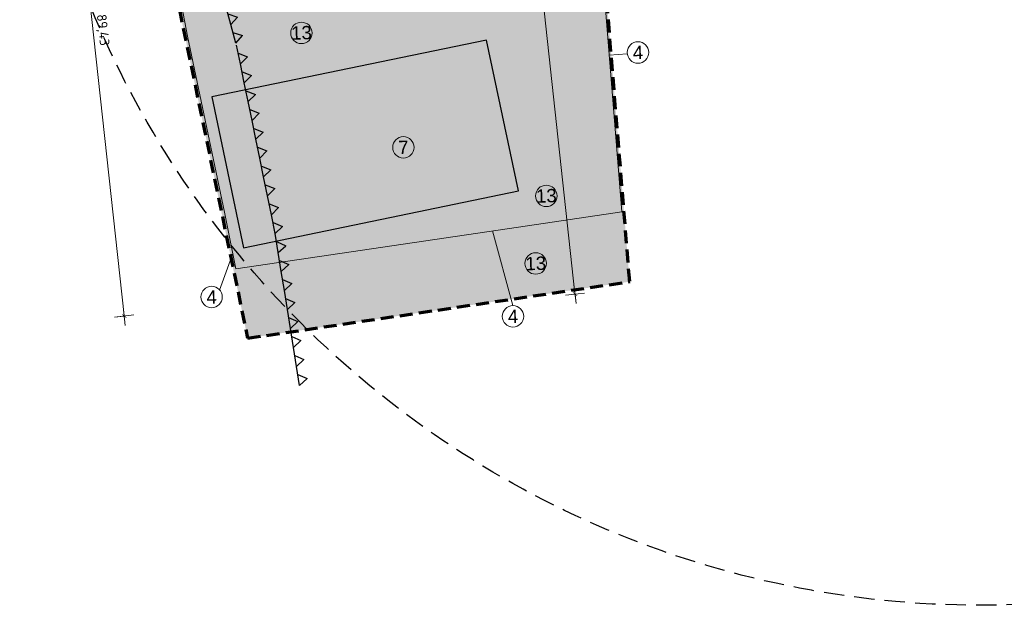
# Model space of a CAD drawing. Header units: metres. Extents: x 6550909 to 6577657, y 5511172 to 5547994.
# Tile 1 of 6: x 6550911 to 6551064, y 5511202 to 5511293. Entities that reach past the tile are written whole.
import ezdxf

# ---------------------------------------------------------------- set-up
doc = ezdxf.new("R2010")
doc.units = ezdxf.units.M
doc.linetypes.add('HIDDEN', pattern=[9.525, 6.35, -3.175])
doc.linetypes.add('LTYPE_13', pattern=[100, 67, -33])
doc.layers.get('0').update_dxf_attribs({"lineweight": 0})
doc.layers.get('Defpoints').update_dxf_attribs({"color": 73})
doc.layers.add('___AZ_GRANICA TERENU', color=7, linetype='Continuous', lineweight=40, true_color=0x4f830c)
doc.layers.add('___AZ_ZIELEŃ', color=7, linetype='Continuous', lineweight=9, true_color=0x74a53b)
for name, color, linetype, lineweight in [('___AZ_NUMERY', 7, 'Continuous', 15), ('___AZ_OPISY', 7, 'Continuous', 15), ('___AZ_WYMIAR', 9, 'Continuous', 15)]:
    doc.layers.add(name, color=color, linetype=linetype, lineweight=lineweight)
doc.layers.add('hydrant (punkt)', color=7, linetype='Continuous')
doc.styles.add('1', font='isocpeur.ttf')
doc.styles.add('PROSTY', font='arial.ttf', dxfattribs={"height": 15})
doc.linetypes.add('OGRODZENIE2', pattern='A,6.35,-2.54,[132,ltypeshp.shx,S=2.54,R=0,X=-2.54,Y=0],-2.54,25.4', length=36.83)
doc.dimstyles.new('WYMIAR ZAG', dxfattribs={"dimtxt": 1.5, "dimasz": 0.1, "dimexe": 0.1, "dimexo": 0.02, "dimgap": 0.5, "dimtad": 1, "dimrnd": 0.01, "dimtxsty": '1', "dimblk": 'znacznik_100', "dimcen": 0.2, "dimse1": 1, "dimse2": 1, "dimclrd": 256, "dimclrt": 7, "dimadec": 8, "dimazin": 0, "dimtfac": 1, "dimtix": 1, "dimtmove": 1, "dimatfit": 3, "dimfxl": 1, "dimfxlon": 1, "dimlwd": -1, "dimarcsym": 0})

# ---------------------------------------------------------------- blocks, each defined once
blk = doc.blocks.new('*U21')
at = {"layer": '___AZ_NUMERY', "lineweight": 30}
for points in [[(-1.74, 0.66), (1.26, 0.66)], [(-1.74, 0.66), (-0.87, -0.66)], [(0, 0.66), (-0.87, -0.66)]]:
    blk.add_lwpolyline(points, dxfattribs=at)
blk = doc.blocks.new('*U22')
at = {"layer": '___AZ_NUMERY', "color": 0, "linetype": 'ByBlock', "lineweight": -2, "transparency": 16777216}
for p in [(0, 0), (3, 0), (6, 0), (9, 0), (12, 0), (15, 0), (18, 0), (21, 0)]:
    blk.add_blockref('*U21', p, dxfattribs=at)
blk = doc.blocks.new('*U23')
at = {"layer": '___AZ_NUMERY', "lineweight": 30}
for points in [[(-1.74, 0.66), (1.26, 0.66)], [(-1.74, 0.66), (-0.87, -0.66)], [(0, 0.66), (-0.87, -0.66)]]:
    blk.add_lwpolyline(points, dxfattribs=at)
blk = doc.blocks.new('*U24')
at = {"layer": '___AZ_NUMERY', "color": 0, "linetype": 'ByBlock', "lineweight": -2, "transparency": 16777216}
for p in [(0, 0), (3, 0), (6, 0), (9, 0), (12, 0), (15, 0), (18, 0), (21, 0), (24, 0), (27, 0)]:
    blk.add_blockref('*U23', p, dxfattribs=at)
blk = doc.blocks.new('*U25')
at = {"layer": '___AZ_NUMERY', "lineweight": 30}
for points in [[(-1.74, 0.66), (1.26, 0.66)], [(-1.74, 0.66), (-0.87, -0.66)], [(0, 0.66), (-0.87, -0.66)]]:
    blk.add_lwpolyline(points, dxfattribs=at)
blk = doc.blocks.new('*U26')
at = {"layer": '___AZ_NUMERY', "color": 0, "linetype": 'ByBlock', "lineweight": -2, "transparency": 16777216}
for p in [(0, 0), (3, 0), (6, 0), (9, 0), (12, 0), (15, 0), (18, 0), (21, 0), (24, 0), (27, 0), (30, 0), (33, 0), (36, 0), (39, 0)]:
    blk.add_blockref('*U25', p, dxfattribs=at)
blk = doc.blocks.new('znacznik_100')
blk.add_lwpolyline([(-15, 0), (15, 0), (0, 0), (0, -15), (0, 15)])
at = {"const_width": 0.9}
blk.add_lwpolyline([(-3, -3), (3, 3)], dxfattribs=at)
blk = doc.blocks.new('*D35')
at = {"layer": '___AZ_WYMIAR', "transparency": 16777216}
blk.add_line((6550917.25, 5511335.68), (6550926.9, 5511246.98), dxfattribs=at)
at = {"layer": 'Defpoints', "color": 0, "transparency": 16777216}
for p in [(6550935.35, 5511337.75), (6550945.03, 5511248.85), (6550926.92, 5511246.88)]:
    blk.add_point(p, dxfattribs=at)
at = {"layer": '___AZ_WYMIAR', "transparency": 16777216, "xscale": 0.1, "yscale": 0.1, "zscale": 0.1}
for p, rotation in [((6550917.24, 5511335.78), 96.21384031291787), ((6550926.92, 5511246.88), 276.2138403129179)]:
    blk.add_blockref('znacznik_100', p, dxfattribs=dict(at, rotation=rotation))
at = {"layer": '___AZ_WYMIAR', "color": 7, "transparency": 16777216, "insert": (6550923.47, 5511291.48), "char_height": 1.5, "attachment_point": 5, "rotation": 276.2138, "style": '1'}
blk.add_mtext('89,43', dxfattribs=at)
blk = doc.blocks.new('*D43')
at = {"layer": '___AZ_WYMIAR', "transparency": 16777216}
blk.add_line((6550987.09, 5511343.28), (6550997.2, 5511250.4), dxfattribs=at)
at = {"layer": 'Defpoints', "color": 0, "transparency": 16777216}
for p in [(6550947.8, 5511339.11), (6550997.21, 5511250.3), (6550980.01, 5511248.43)]:
    blk.add_point(p, dxfattribs=at)
at = {"layer": '___AZ_WYMIAR', "transparency": 16777216, "xscale": 0.1, "yscale": 0.1, "zscale": 0.1}
for p, rotation in [((6550987.08, 5511343.38), 96.21384032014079), ((6550997.21, 5511250.3), 276.2138403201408)]:
    blk.add_blockref('znacznik_100', p, dxfattribs=dict(at, rotation=rotation))
at = {"layer": '___AZ_WYMIAR', "color": 7, "transparency": 16777216, "insert": (6550993.54, 5511297), "char_height": 1.5, "attachment_point": 5, "rotation": 276.2138, "style": '1'}
blk.add_mtext('93,63', dxfattribs=at)

msp = doc.modelspace()

# ---------------------------------------------------------------- hatches: boundary and pattern name
at = {"layer": '___AZ_ZIELEŃ'}
h = msp.add_hatch(dxfattribs=at)
h.set_pattern_fill('GRASS', color=256, scale=0.02, angle=358)
h.set_pattern_definition([(88, (0, 0), (-0.34645516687, 0.371527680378), [0.09525, -0.6231704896]), (43, (0, 0), (-0.346455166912, 0.371527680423), [0.09525, -0.41275]), (133, (0, 0), (-0.371527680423, -0.346455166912), [0.09525, -0.41275])])
h.paths.add_polyline_path([(6550973.103, 5511344.992), (6550971.59, 5511346.71), (6550970.65, 5511348.35), (6550969.202, 5511358.669), (6550967.92, 5511358.485), (6550968.299, 5511355.092), (6550968.33, 5511354.24), (6550968.719, 5511351.336), (6550963.649, 5511350.711), (6550967.182, 5511329.584), (6550967.941, 5511320.503), (6550958.852, 5511319.816), (6550958.084, 5511328.855), (6550967.182, 5511329.584), (6550963.649, 5511350.711), (6550963.336, 5511353.723), (6550968.33, 5511354.24), (6550968.282, 5511355.09), (6550962.351, 5511354.414), (6550962.75, 5511351.337), (6550956.052, 5511350.561), (6550955.697, 5511353.656), (6550949.372, 5511352.935), (6550949.031, 5511355.89), (6550947.751, 5511355.73), (6550948.957, 5511344.649), (6550948.709, 5511344.622), (6550948.704, 5511344.664), (6550947.213, 5511344.502), (6550947.8, 5511339.108), (6550935.392, 5511337.757), (6550932.83, 5511361.418), (6550932.316, 5511361.362), (6550932.013, 5511364.25), (6550930.12, 5511364.04), (6550931.482, 5511351.861), (6550933.22, 5511352.09), (6550935.62, 5511330.11), (6550929.56, 5511329.07), (6550930.14, 5511328.35), (6550931.603, 5511322.48), (6550927.414, 5511321.504), (6550925.3, 5511329), (6550928.677, 5511329.055), (6550929.56, 5511329.07), (6550929.402, 5511330.089), (6550928.9, 5511333.32), (6550928.35, 5511333.74), (6550926.053, 5511332.223), (6550925.378, 5511331.718), (6550924.739, 5511331.241), (6550924.561, 5511330.623), (6550935.52, 5511294.7), (6550946.16, 5511243.42), (6551005.73, 5511252.24), (6551002.02, 5511297.93), (6550977.42, 5511296.63), (6550973.02, 5511336.44), (6550978.84, 5511338.09), (6550977.471, 5511343.148)])
h.paths.add_polyline_path([(6550940.59, 5511281.04), (6550945.51, 5511257.49), (6550988.39, 5511266.39), (6550983.38, 5511289.9)], flags=16)
h = msp.add_hatch(dxfattribs=at)
h.set_pattern_fill('GRASS', color=256, scale=0.01, angle=358)
h.set_pattern_definition([(88, (0, 0), (-0.1732275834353, 0.185763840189), [0.047625, -0.3115852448]), (43, (0, 0), (-0.173227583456, 0.185763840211), [0.047625, -0.206375]), (133, (0, 0), (-0.185763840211, -0.173227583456), [0.047625, -0.206375])])
h.paths.add_polyline_path([(6550940.59, 5511281.04), (6550945.51, 5511257.49), (6550988.39, 5511266.39), (6550983.38, 5511289.9)])

# ---------------------------------------------------------------- linework, layer by layer
at = {"layer": '___AZ_GRANICA TERENU', "linetype": 'LTYPE_13', "lineweight": 70, "ltscale": 0.03}
msp.add_lwpolyline([(6550913.91, 5511385.77), (6550911.3, 5511380.6), (6550927.07, 5511321.17), (6550935.52, 5511294.7), (6550946.16, 5511243.42), (6551005.73, 5511252.24), (6551002.02, 5511297.93), (6550977.42, 5511296.63), (6550973.02, 5511336.44), (6550978.84, 5511338.09), (6550976.52, 5511346.66), (6550993.25, 5511342.13), (6550985.07, 5511381.87), (6550951.48, 5511380.57), (6550946.55, 5511380.77), (6550932.84, 5511381.29), (6550913.91, 5511385.77)], dxfattribs=at)
at = {"layer": '___AZ_NUMERY'}
for points in [[(6551005.361, 5511287.784), (6551002.551, 5511287.56)], [(6550987.535, 5511248.502), (6550984.363, 5511260.143)], [(6550941.798, 5511250.931), (6550943.836, 5511256.608)]]:
    msp.add_lwpolyline(points, dxfattribs=at)
for centre in [(6550954.549, 5511291.038), (6551007.024, 5511287.982), (6550970.45, 5511273.186), (6550992.733, 5511265.615), (6550991.08, 5511255.074), (6550940.543, 5511249.847), (6550987.535, 5511246.828)]:
    msp.add_circle(centre, 1.674, dxfattribs=at)
at = {"layer": '___AZ_OPISY', "linetype": 'OGRODZENIE2', "ltscale": 0.05}
msp.add_lwpolyline([(6550935.879, 5511295.166), (6550936.809, 5511290.518), (6550942.53, 5511263.07), (6550944.313, 5511254.253), (6550988.388, 5511260.742), (6550996.44, 5511261.942), (6551004.492, 5511263.141), (6551001.716, 5511298.077), (6550994.28, 5511297.738), (6550986.844, 5511297.398), (6550979.408, 5511297.058), (6550971.857, 5511297)], dxfattribs=at)
at = {"layer": 'Defpoints'}
msp.add_lwpolyline([(6550940.59, 5511281.04), (6550945.51, 5511257.49), (6550988.39, 5511266.39), (6550983.38, 5511289.9), (6550940.59, 5511281.04)], dxfattribs=at)
at = {"layer": 'hydrant (punkt)', "linetype": 'HIDDEN', "lineweight": 30, "ltscale": 0.5}
msp.add_circle((6551060.622, 5511351.761), 150, dxfattribs=at)

# ---------------------------------------------------------------- block references
at = {"layer": '___AZ_NUMERY'}
for name, p, rotation in [('*U26', (6550944.505, 5511291.279), 105.075349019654), ('*U24', (6550950.767, 5511261.585), 101.6048001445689), ('*U22', (6550954.63, 5511237.87), 99.06729193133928)]:
    msp.add_blockref(name, p, dxfattribs=dict(at, rotation=rotation))

# ---------------------------------------------------------------- texts
at = {"layer": '___AZ_NUMERY', "char_height": 2.08, "width": 2.58368, "attachment_point": 5, "rotation": 2, "style": 'PROSTY'}
for s, insert in [('13', (6550954.549, 5511291.038)), ('4', (6551007.024, 5511287.982)), ('7', (6550970.45, 5511273.186)), ('13', (6550992.733, 5511265.615)), ('13', (6550991.08, 5511255.074)), ('4', (6550940.543, 5511249.847)), ('4', (6550987.535, 5511246.828))]:
    msp.add_mtext(s, dxfattribs=dict(at, insert=insert))

# ---------------------------------------------------------------- dimensions: what is measured, and where the dimension line sits
at = {"layer": '___AZ_WYMIAR'}
for base, p1, p2, picture, middle in [((6550997.212, 5511250.305), (6550947.8, 5511339.108), (6550980.014, 5511248.432), '*D43', (6550993.537, 5511296.996)), ((6550926.915, 5511246.878), (6550935.354, 5511337.752), (6550945.033, 5511248.851), '*D35', (6550923.467, 5511291.48))]:
    dim = msp.add_linear_dim(base=base, p1=p1, p2=p2, angle=96.21384, dimstyle='WYMIAR ZAG', dxfattribs=at)
    dim.commit()
    dim.dimension.update_dxf_attribs({"geometry": picture, "text_midpoint": middle})

doc.saveas('drawing.dxf')
